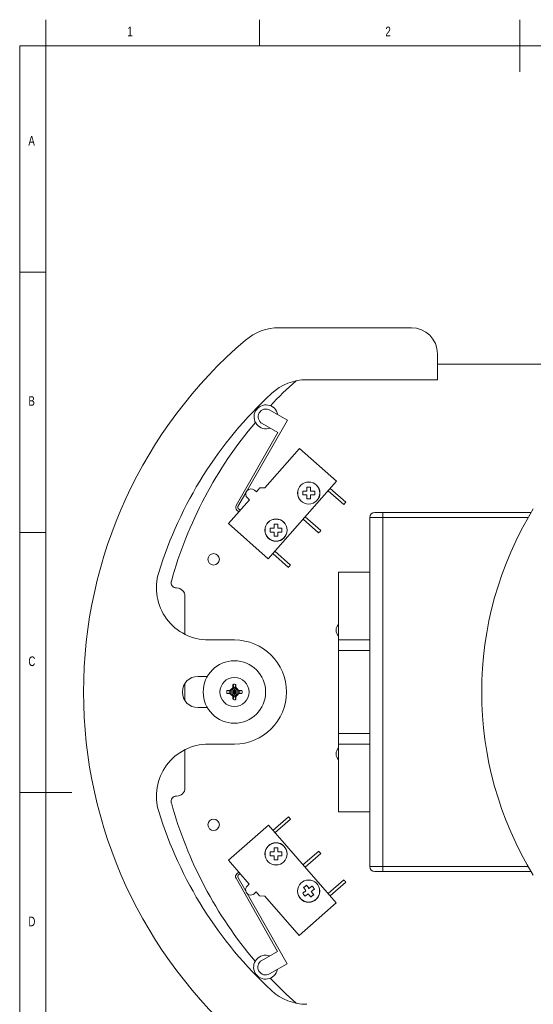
# Model space of a CAD drawing. Header units: millimetres. Extents: x 0 to 227, y 0 to 297.
# Tile 2 of 6: x 13 to 111, y 108 to 297. Entities that reach past the tile are written whole.
import ezdxf

# ---------------------------------------------------------------- set-up
doc = ezdxf.new("R2010")
doc.units = ezdxf.units.MM
doc.styles.add('SLDTEXTSTYLE0', font='TXT', dxfattribs={"width": 0.75})

msp = doc.modelspace()

# ---------------------------------------------------------------- linework, layer by layer
at = {"color": 7, "linetype": 'Continuous', "lineweight": 0}
for p, q in [((17.8, 292), (17.8, 297)), ((58.9, 292), (58.9, 297)), ((108.9, 297), (108.9, 287)), ((12.8, 292), (12.8, 5)), ((17.8, 292), (12.8, 292)), ((17.8, 292), (17.8, 5)), ((205, 292), (17.8, 292)), ((17.8, 248.5), (12.8, 248.5)), ((12.8, 198.5), (17.8, 198.5)), ((12.8, 148.5), (22.8, 148.5))]:
    msp.add_line(p, q, dxfattribs=at)
at = {"color": 7, "linetype": 'Continuous', "lineweight": 15}
for p, q in [((88.06, 237.83), (62.67, 237.83)), ((93.06, 227.83), (93.06, 232.83)), ((116.06, 230.83), (93.06, 230.83)), ((67.97, 227.83), (93.06, 227.83)), ((58.83, 221.45), (58.83, 221.45)), ((60.88, 222.01), (64.26, 220.06)), ((56.51, 206.55), (64.26, 220.06)), ((54.39, 203.65), (62.42, 217.66)), ((59.39, 219.4), (62.42, 217.66)), ((66.53, 214.59), (59.92, 207.09)), ((73.66, 208.31), (66.53, 214.59)), ((60.56, 193.45), (73.66, 208.31)), ((58.27, 206.28), (57.89, 206.61)), ((58.93, 207.03), (58.27, 206.28)), ((59.92, 207.09), (58.93, 207.03)), ((67.2, 206.42), (67.97, 206.42)), ((67.2, 205.69), (67.2, 206.42)), ((67.97, 207.19), (68.7, 207.19)), ((67.97, 206.42), (67.97, 207.19)), ((68.7, 207.19), (68.7, 206.42)), ((68.7, 206.42), (69.48, 206.42)), ((69.48, 206.42), (69.48, 205.69)), ((72.07, 206.51), (75.07, 203.86)), ((75.47, 204.31), (72.47, 206.96)), ((56.95, 204.77), (52.91, 200.2)), ((54.73, 203.45), (56.27, 206.12)), ((56.57, 205.11), (56.95, 204.77)), ((67.97, 205.69), (67.2, 205.69)), ((67.97, 204.92), (67.97, 205.69)), ((68.7, 204.92), (67.97, 204.92)), ((68.7, 205.69), (68.7, 204.92)), ((69.48, 205.69), (68.7, 205.69)), ((54.53, 202.77), (54.9, 202.45)), ((54.79, 203.07), (55.16, 202.75)), ((67.24, 201.03), (70.24, 198.39)), ((70.64, 198.84), (67.64, 201.48)), ((80.06, 190.83), (80.06, 201.33)), ((82.56, 201.33), (80.06, 201.33)), ((81.06, 202.33), (82.56, 202.33)), ((82.56, 202.33), (111.05, 202.33)), ((82.56, 202.33), (82.56, 201.33)), ((82.56, 201.33), (82.56, 134.33)), ((52.91, 200.2), (60.56, 193.45)), ((60.92, 199.3), (61.69, 199.3)), ((60.92, 198.56), (60.92, 199.3)), ((61.69, 200.07), (62.42, 200.07)), ((61.69, 199.3), (61.69, 200.07)), ((62.42, 200.07), (62.42, 199.3)), ((62.42, 199.3), (63.19, 199.3)), ((63.19, 199.3), (63.19, 198.56)), ((61.69, 198.56), (60.92, 198.56)), ((61.69, 197.79), (61.69, 198.56)), ((62.42, 197.79), (61.69, 197.79)), ((62.42, 198.56), (62.42, 197.79)), ((63.19, 198.56), (62.42, 198.56)), ((64.82, 192.23), (61.82, 194.88)), ((61.42, 194.43), (64.42, 191.78)), ((80.06, 190.83), (74.06, 190.83)), ((74.06, 190.83), (74.06, 177.83)), ((80.06, 190.83), (80.06, 177.83)), ((42.9, 187.83), (42.96, 187.83)), ((44.56, 186.23), (44.56, 178.91)), ((54.06, 177.83), (49.07, 177.83)), ((80.06, 177.83), (74.06, 177.83)), ((74.06, 177.83), (74.06, 175.83)), ((80.06, 157.83), (80.06, 177.83)), ((80.06, 175.83), (74.06, 175.83)), ((74.06, 175.83), (74.06, 159.83)), ((48.86, 170.83), (47.06, 170.83)), ((44.56, 169.49), (44.56, 166.17)), ((53.68, 168.57), (53.55, 168.34)), ((53.92, 168.67), (53.67, 168.23)), ((53.78, 168.75), (53.68, 168.57)), ((53.79, 169.29), (53.78, 169.18)), ((53.92, 168.67), (53.78, 168.75)), ((53.79, 169.29), (53.92, 168.72)), ((53.92, 168.72), (53.92, 168.67)), ((53.92, 168.72), (54.06, 167.83)), ((54.06, 167.83), (53.92, 168.67)), ((54.06, 167.83), (54.2, 168.72)), ((54.2, 168.67), (54.06, 167.83)), ((54.2, 168.72), (54.34, 169.29)), ((54.34, 168.75), (54.2, 168.67)), ((54.2, 168.67), (54.2, 168.72)), ((54.45, 168.23), (54.2, 168.67)), ((54.34, 169.18), (54.34, 169.29)), ((54.45, 168.57), (54.34, 168.75)), ((54.45, 168.57), (54.57, 168.34)), ((52.72, 168.11), (52.61, 168.11)), ((53.17, 167.97), (52.61, 168.11)), ((52.61, 167.56), (53.17, 167.69)), ((52.61, 167.56), (52.72, 167.55)), ((53.33, 168.22), (53.15, 168.11)), ((53.15, 168.11), (53.23, 167.97)), ((53.23, 167.69), (53.15, 167.55)), ((53.15, 167.55), (53.33, 167.45)), ((53.23, 167.97), (53.17, 167.97)), ((54.06, 167.83), (53.17, 167.97)), ((53.17, 167.69), (54.06, 167.83)), ((53.17, 167.69), (53.23, 167.69)), ((53.67, 168.23), (53.23, 167.97)), ((53.23, 167.97), (54.06, 167.83)), ((54.06, 167.83), (53.23, 167.69)), ((53.23, 167.69), (53.67, 167.44)), ((53.33, 168.22), (53.55, 168.34)), ((53.33, 167.45), (53.55, 167.32)), ((53.67, 168.23), (53.55, 168.34)), ((53.67, 167.44), (53.55, 167.32)), ((53.68, 167.1), (53.55, 167.32)), ((54.06, 167.83), (53.67, 168.23)), ((54.06, 167.83), (53.67, 167.44)), ((53.67, 167.44), (53.92, 167)), ((53.68, 167.1), (53.78, 166.92)), ((53.78, 166.92), (53.92, 167)), ((53.78, 166.49), (53.79, 166.38)), ((53.92, 166.94), (53.79, 166.38)), ((54.06, 167.83), (53.92, 166.94)), ((53.92, 167), (54.06, 167.83)), ((53.92, 167), (53.92, 166.94)), ((54.45, 168.23), (54.06, 167.83)), ((54.95, 167.97), (54.06, 167.83)), ((54.06, 167.83), (54.89, 167.97)), ((54.2, 166.94), (54.06, 167.83)), ((54.06, 167.83), (54.95, 167.69)), ((54.89, 167.69), (54.06, 167.83)), ((54.45, 167.44), (54.06, 167.83)), ((54.06, 167.83), (54.2, 167)), ((54.2, 167), (54.45, 167.44)), ((54.2, 167), (54.34, 166.92)), ((54.2, 166.94), (54.2, 167)), ((54.34, 166.38), (54.2, 166.94)), ((54.34, 166.92), (54.45, 167.1)), ((54.34, 166.38), (54.34, 166.49)), ((54.57, 168.34), (54.45, 168.23)), ((54.89, 167.97), (54.45, 168.23)), ((54.45, 167.44), (54.89, 167.69)), ((54.57, 167.32), (54.45, 167.44)), ((54.45, 167.1), (54.57, 167.32)), ((54.79, 168.22), (54.57, 168.34)), ((54.79, 167.45), (54.57, 167.32)), ((54.97, 168.11), (54.79, 168.22)), ((54.79, 167.45), (54.97, 167.55)), ((54.89, 167.97), (54.97, 168.11)), ((54.95, 167.97), (54.89, 167.97)), ((54.97, 167.55), (54.89, 167.69)), ((54.89, 167.69), (54.95, 167.69)), ((55.51, 168.11), (54.95, 167.97)), ((54.95, 167.69), (55.51, 167.56)), ((55.51, 168.11), (55.41, 168.11)), ((55.41, 167.55), (55.51, 167.56)), ((47.06, 164.83), (48.86, 164.83)), ((80.06, 159.83), (74.06, 159.83)), ((74.06, 159.83), (74.06, 157.83)), ((49.07, 157.83), (54.06, 157.83)), ((74.06, 157.83), (74.06, 144.83)), ((80.06, 157.83), (74.06, 157.83)), ((80.06, 157.83), (80.06, 144.83)), ((44.56, 156.76), (44.56, 149.43)), ((42.96, 147.83), (42.9, 147.83)), ((64.45, 143.87), (61.44, 141.24)), ((80.06, 144.83), (74.06, 144.83)), ((80.06, 134.33), (80.06, 144.83)), ((52.91, 135.5), (60.59, 142.22)), ((60.59, 142.22), (73.62, 127.31)), ((61.84, 140.79), (64.85, 143.42)), ((60.92, 137.1), (61.69, 137.1)), ((60.92, 136.36), (60.92, 137.1)), ((61.69, 136.36), (60.92, 136.36)), ((61.69, 137.87), (62.42, 137.87)), ((61.69, 137.1), (61.69, 137.87)), ((61.69, 135.59), (61.69, 136.36)), ((62.42, 137.87), (62.42, 137.1)), ((62.42, 137.1), (63.19, 137.1)), ((62.42, 136.36), (62.42, 135.59)), ((63.19, 136.36), (62.42, 136.36)), ((63.19, 137.1), (63.19, 136.36)), ((70.25, 137.25), (67.23, 134.61)), ((67.63, 134.16), (70.64, 136.8)), ((56.92, 130.91), (52.91, 135.5)), ((62.42, 135.59), (61.69, 135.59)), ((80.06, 134.33), (82.56, 134.33)), ((82.56, 133.33), (82.56, 134.33)), ((54.52, 132.92), (54.88, 133.25)), ((54.78, 132.62), (55.15, 132.94)), ((82.56, 133.33), (81.06, 133.33)), ((111.05, 133.33), (82.56, 133.33)), ((54.37, 132.05), (62.35, 118)), ((54.71, 132.25), (56.24, 129.57)), ((56.55, 130.58), (56.92, 130.91)), ((75.05, 131.75), (72.04, 129.12)), ((72.43, 128.67), (75.45, 131.3)), ((56.48, 129.14), (64.18, 115.59)), ((58.24, 129.41), (57.86, 129.08)), ((58.9, 128.65), (58.24, 129.41)), ((59.88, 128.59), (58.9, 128.65)), ((66.47, 121.06), (59.88, 128.59)), ((73.62, 127.31), (66.47, 121.06)), ((59.31, 116.27), (62.35, 118)), ((64.18, 115.59), (60.79, 113.67)), ((58.74, 114.23), (58.74, 114.23))]:
    msp.add_line(p, q, dxfattribs=at)
at = {"color": 8, "linetype": 'Continuous', "lineweight": 15}
for p, q in [((110.47, 201.33), (82.56, 201.33)), ((82.56, 134.33), (110.47, 134.33))]:
    msp.add_line(p, q, dxfattribs=at)
at = {"color": 7, "linetype": 'Continuous', "lineweight": 15, "flags": 128}
for points in [[(75.47, 204.31), (75.45, 204.29), (75.41, 204.25), (75.34, 204.17), (75.27, 204.09), (75.19, 204), (75.13, 203.93), (75.09, 203.88), (75.07, 203.86)], [(70.64, 198.84), (70.62, 198.82), (70.58, 198.77), (70.52, 198.7), (70.44, 198.61), (70.37, 198.52), (70.3, 198.45), (70.26, 198.4), (70.24, 198.39), (70.24, 198.39)], [(64.82, 192.23), (64.81, 192.22), (64.76, 192.17), (64.7, 192.1), (64.62, 192.01), (64.55, 191.92), (64.48, 191.85), (64.44, 191.8), (64.42, 191.78), (64.42, 191.78)], [(64.45, 143.87), (64.47, 143.86), (64.51, 143.81), (64.57, 143.73), (64.65, 143.65), (64.73, 143.56), (64.79, 143.49), (64.83, 143.44), (64.85, 143.42)], [(70.25, 137.25), (70.26, 137.23), (70.3, 137.18), (70.37, 137.11), (70.44, 137.02), (70.52, 136.94), (70.58, 136.86), (70.63, 136.81), (70.64, 136.8)], [(67.33, 130.26), (67.41, 130.32), (67.48, 130.37), (67.55, 130.43), (67.63, 130.48), (67.7, 130.54), (67.77, 130.59), (67.85, 130.65), (67.92, 130.7)], [(67.92, 130.7), (67.98, 130.63), (68.03, 130.56), (68.09, 130.48), (68.15, 130.41), (68.2, 130.33), (68.26, 130.25), (68.32, 130.17), (68.38, 130.09)], [(68.38, 130.09), (68.46, 130.15), (68.54, 130.21), (68.62, 130.27), (68.7, 130.33), (68.78, 130.39), (68.85, 130.44), (68.93, 130.5), (69, 130.55)], [(69, 130.55), (69.05, 130.48), (69.11, 130.41), (69.16, 130.33), (69.22, 130.26), (69.28, 130.19), (69.33, 130.11), (69.39, 130.04), (69.44, 129.97)], [(75.05, 131.75), (75.07, 131.74), (75.11, 131.69), (75.17, 131.61), (75.25, 131.53), (75.32, 131.44), (75.39, 131.37), (75.43, 131.32), (75.45, 131.3)], [(67.18, 129.18), (67.26, 129.24), (67.33, 129.29), (67.41, 129.35), (67.48, 129.41), (67.56, 129.47), (67.64, 129.53), (67.72, 129.59), (67.8, 129.65)], [(67.63, 128.6), (67.57, 128.67), (67.52, 128.74), (67.46, 128.82), (67.4, 128.89), (67.35, 128.96), (67.29, 129.04), (67.24, 129.11), (67.18, 129.18)], [(67.8, 129.65), (67.74, 129.73), (67.68, 129.81), (67.62, 129.89), (67.56, 129.96), (67.5, 130.04), (67.45, 130.12), (67.39, 130.19), (67.33, 130.26)], [(68.24, 129.06), (68.16, 129), (68.08, 128.94), (68, 128.88), (67.92, 128.82), (67.85, 128.77), (67.77, 128.71), (67.7, 128.65), (67.63, 128.6)], [(68.7, 128.45), (68.65, 128.52), (68.59, 128.59), (68.54, 128.67), (68.48, 128.75), (68.42, 128.82), (68.36, 128.9), (68.3, 128.98), (68.24, 129.06)], [(69.29, 128.89), (69.22, 128.83), (69.14, 128.78), (69.07, 128.72), (69, 128.67), (68.92, 128.61), (68.85, 128.56), (68.78, 128.5), (68.7, 128.45)], [(69.44, 129.97), (69.37, 129.91), (69.29, 129.86), (69.22, 129.8), (69.14, 129.74), (69.06, 129.68), (68.99, 129.62), (68.91, 129.56), (68.83, 129.5)], [(68.83, 129.5), (68.89, 129.42), (68.95, 129.34), (69.01, 129.27), (69.06, 129.19), (69.12, 129.11), (69.18, 129.04), (69.24, 128.96), (69.29, 128.89)]]:
    msp.add_lwpolyline(points, dxfattribs=at)
at = {"color": 7, "linetype": 'Continuous', "lineweight": 15}
for centre, radius in [((68.34, 206.06), 2.14), ((68.34, 206.06), 2.12), ((62.06, 198.93), 2.14), ((62.06, 198.93), 2.12), ((50.06, 193.33), 1.1), ((54.06, 167.83), 6), ((54.06, 167.83), 2.8), ((50.06, 142.33), 1.1), ((62.06, 136.73), 2.14), ((62.06, 136.73), 2.12), ((68.31, 129.58), 2.14), ((68.31, 129.58), 2.12)]:
    msp.add_circle(centre, radius, dxfattribs=at)
for centre, radius, start, end in [((62.67, 227.83), 10, 90, 130.5804), ((88.06, 232.83), 5, 0, 90), ((114.06, 167.83), 89, 130.5804, 229.4196), ((119.06, 167.83), 80, 131.6444, 136.5566), ((67.97, 217.83), 10, 90, 132.6679), ((114.06, 167.83), 78, 132.6679, 162.8954), ((60.13, 220.7), 2.3, 10.8712, 289.4598), ((60.13, 220.7), 1.5, 150.1655, 240.1655), ((60.13, 220.7), 1.5, 60.1655, 150.1655), ((119.06, 167.83), 80, 139.6449, 164.5842), ((57.23, 205.86), 1, 48.6039, 228.6039), ((54.99, 203.3), 0.7, 150.1655, 228.6039), ((54.99, 203.3), 0.3, 150.1655, 228.6039), ((169.07, 167.83), 67.5, 148.551, 211.449), ((81.06, 201.33), 1, 90, 180), ((49.07, 187.83), 10, 162.8954, 270), ((42.9, 188.83), 1, 164.5842, 270), ((42.96, 186.23), 1.6, 0, 90), ((75.19, 179.7), 1.6, 135, 225), ((54.06, 167.83), 10, 270, 90), ((47.06, 167.83), 3, 90, 270), ((54.06, 167.83), 0.828, 117.6712, 152.3288), ((54.06, 167.83), 0.828, 27.6712, 62.3288), ((54.06, 167.83), 0.828, 207.6712, 242.3288), ((54.06, 167.83), 0.828, 297.6712, 332.3288), ((49.07, 147.83), 10, 90, 197.1046), ((75.19, 155.96), 1.6, 135, 225), ((42.9, 146.83), 1, 90, 195.4158), ((42.96, 149.43), 1.6, 270, 0), ((119.06, 167.83), 80, 195.4158, 220.2935), ((114.06, 167.83), 78, 197.1046, 227.3321), ((81.06, 134.33), 1, 180, 270), ((54.98, 132.4), 0.7, 131.1668, 209.6052), ((54.98, 132.4), 0.3, 131.1668, 209.6052), ((57.2, 129.83), 1, 131.1668, 311.1668), ((60.05, 114.97), 2.3, 70.3109, 348.8995), ((60.05, 114.97), 1.5, 119.6052, 209.6052), ((60.05, 114.97), 1.5, 209.6052, 299.6052), ((119.06, 167.83), 80, 223.4124, 228.3556), ((67.97, 117.83), 10, 227.3321, 270)]:
    msp.add_arc(centre, radius, start, end, dxfattribs=at)
for points, knots in [([(53.78, 169.18), (53.78, 169.13), (53.78, 169.04), (53.78, 168.9), (53.78, 168.8), (53.78, 168.75)], [0, 0, 0, 0, 0.313344, 0.65596, 1, 1, 1, 1]), ([(54.34, 169.29), (54.26, 169.3), (54.13, 169.32), (53.94, 169.31), (53.84, 169.3), (53.79, 169.29)], [0, 0, 0, 0, 0.428566, 0.712656, 1, 1, 1, 1]), ([(53.92, 168.72), (53.96, 168.73), (54.03, 168.73), (54.12, 168.73), (54.17, 168.73), (54.2, 168.72)], [0, 0, 0, 0, 0.416092, 0.706826, 1, 1, 1, 1]), ([(54.34, 168.75), (54.34, 168.79), (54.34, 168.89), (54.34, 169.03), (54.34, 169.13), (54.34, 169.18)], [0, 0, 0, 0, 0.313351, 0.655962, 1, 1, 1, 1]), ([(53.15, 168.11), (53.1, 168.11), (53, 168.11), (52.86, 168.11), (52.76, 168.11), (52.72, 168.11)], [0, 0, 0, 0, 0.3133356, 0.6559462, 1, 1, 1, 1]), ([(52.72, 167.55), (52.76, 167.55), (52.85, 167.55), (53, 167.55), (53.1, 167.55), (53.15, 167.55)], [0, 0, 0, 0, 0.31336, 0.655959, 1, 1, 1, 1]), ([(53.17, 167.69), (53.17, 167.73), (53.16, 167.8), (53.16, 167.89), (53.17, 167.95), (53.17, 167.97)], [0, 0, 0, 0, 0.416103, 0.706871, 1, 1, 1, 1]), ([(53.78, 166.92), (53.78, 166.87), (53.78, 166.78), (53.78, 166.63), (53.78, 166.54), (53.78, 166.49)], [0, 0, 0, 0, 0.313352, 0.655931, 1, 1, 1, 1]), ([(54.2, 166.94), (54.16, 166.94), (54.1, 166.93), (54, 166.93), (53.95, 166.94), (53.92, 166.94)], [0, 0, 0, 0, 0.416092, 0.706855, 1, 1, 1, 1]), ([(54.34, 166.49), (54.34, 166.53), (54.34, 166.62), (54.34, 166.77), (54.34, 166.87), (54.34, 166.92)], [0, 0, 0, 0, 0.313344, 0.65596, 1, 1, 1, 1]), ([(54.95, 167.97), (54.95, 167.93), (54.96, 167.87), (54.96, 167.77), (54.95, 167.72), (54.95, 167.69)], [0, 0, 0, 0, 0.416103, 0.706819, 1, 1, 1, 1]), ([(55.41, 168.11), (55.36, 168.11), (55.27, 168.11), (55.13, 168.11), (55.02, 168.11), (54.97, 168.11)], [0, 0, 0, 0, 0.313344, 0.65596, 1, 1, 1, 1]), ([(54.97, 167.55), (55.02, 167.55), (55.12, 167.55), (55.26, 167.55), (55.36, 167.55), (55.41, 167.55)], [0, 0, 0, 0, 0.313352, 0.655946, 1, 1, 1, 1]), ([(53.79, 166.38), (53.86, 166.37), (53.99, 166.35), (54.18, 166.35), (54.28, 166.37), (54.34, 166.38)], [0, 0, 0, 0, 0.428554, 0.712645, 1, 1, 1, 1])]:
    msp.add_open_spline(points, degree=3, knots=knots, dxfattribs=at)
for points in [[(52.61, 168.11), (52.59, 168.02), (52.57, 167.83), (52.59, 167.65), (52.61, 167.56)], [(55.51, 167.56), (55.53, 167.65), (55.55, 167.83), (55.53, 168.02), (55.51, 168.11)]]:
    msp.add_open_spline(points, degree=3, dxfattribs=at)

# ---------------------------------------------------------------- texts
at = {"color": 7, "linetype": 'Continuous', "lineweight": 0, "char_height": 1.85, "attachment_point": 1, "style": 'SLDTEXTSTYLE0'}
for s, insert in [('1', (33.48, 295.67)), ('2', (83.07, 295.67)), ('A', (14.47, 274.67)), ('B', (14.47, 224.67)), ('C', (14.47, 174.67)), ('D', (14.47, 124.67))]:
    msp.add_mtext(s, dxfattribs=dict(at, insert=insert))

doc.saveas('drawing.dxf')
